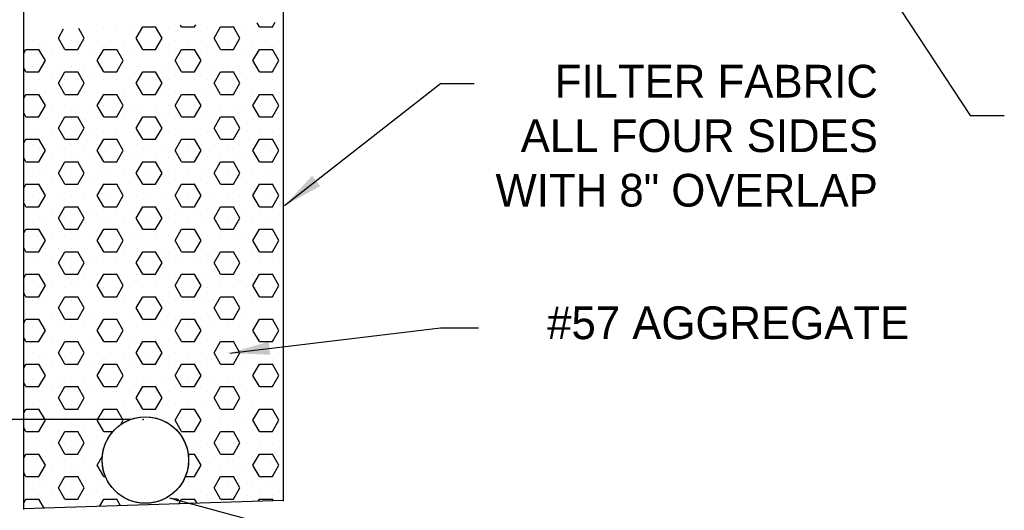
# Model space of a CAD drawing. Header units: feet. Extents: x 18870 to 19332, y 13872 to 14074.
# Tile 15 of 35: x 19232.73 to 19240.48, y 13962.45 to 13966.31. Entities that reach past the tile are written whole.
import ezdxf

# ---------------------------------------------------------------- set-up
doc = ezdxf.new("R2010")
doc.units = ezdxf.units.FT
doc.header["$MEASUREMENT"] = 0
for name, color, linetype in [('PV_P_Text', 10, 'Continuous'), ('SC_Shading1', 253, 'Continuous'), ('text', 9, 'Continuous')]:
    doc.layers.add(name, color=color, linetype=linetype)
doc.styles.get("Standard").update_dxf_attribs({"font": 'font31.shx'})
doc.dimstyles.get("Standard").update_dxf_attribs({"dimtxt": 0.18, "dimasz": 0.18, "dimexe": 0.18, "dimexo": 0.0625, "dimgap": 0.09, "dimtad": 0, "dimtih": 1, "dimtoh": 1, "dimdec": 4, "dimzin": 0, "dimdsep": 46, "dimtxsty": 'Standard', "dimcen": 0.09, "dimadec": 0, "dimazin": 0, "dimtfac": 1, "dimtdec": 4, "dimtofl": 0, "dimtmove": 0, "dimatfit": 3, "dimfxl": 1, "dimtolj": 1, "dimtzin": 0, "dimarcsym": 0})

# ---------------------------------------------------------------- blocks, each defined once
blk = doc.blocks.new('*X995')
at = {"color": 0}
for p, q in [((44.625, 32.25), (44.625, 32.25)), ((44.75, 32.25), (44.75, 32.25)), ((44.875, 32.25), (44.875, 32.25)), ((45, 32.25), (45, 32.25)), ((45.125, 32.25), (45.125, 32.25)), ((45.25, 32.25), (45.25, 32.25)), ((45.375, 32.25), (45.375, 32.25)), ((45.5, 32.25), (45.5, 32.25)), ((45.625, 32.25), (45.625, 32.25)), ((45.75, 32.25), (45.75, 32.25)), ((45.875, 32.25), (45.875, 32.25)), ((46, 32.25), (46, 32.25)), ((46.125, 32.25), (46.125, 32.25)), ((46.25, 32.25), (46.25, 32.25)), ((43.9375, 32.125), (43.9375, 32.125)), ((44.0625, 32.125), (44.0625, 32.125)), ((44.1875, 32.125), (44.1875, 32.125)), ((44.3125, 32.125), (44.3125, 32.125)), ((44.4375, 32.125), (44.4375, 32.125)), ((44.5625, 32.125), (44.5625, 32.125)), ((44.6875, 32.125), (44.6875, 32.125)), ((44.8125, 32.125), (44.8125, 32.125)), ((44.9375, 32.125), (44.9375, 32.125)), ((45.0625, 32.125), (45.0625, 32.125)), ((45.1875, 32.125), (45.1875, 32.125)), ((45.3125, 32.125), (45.3125, 32.125)), ((45.4375, 32.125), (45.4375, 32.125)), ((45.5625, 32.125), (45.5625, 32.125)), ((45.6875, 32.125), (45.6875, 32.125)), ((45.8125, 32.125), (45.8125, 32.125)), ((45.9375, 32.125), (45.9375, 32.125)), ((46.0625, 32.125), (46.0625, 32.125)), ((46.1875, 32.125), (46.1875, 32.125)), ((46.3125, 32.125), (46.3125, 32.125)), ((43.875, 32), (43.875, 32)), ((44, 32), (44, 32)), ((44.125, 32), (44.125, 32)), ((44.25, 32), (44.25, 32)), ((44.375, 32), (44.375, 32)), ((44.5, 32), (44.5, 32)), ((44.625, 32), (44.625, 32)), ((44.75, 32), (44.75, 32)), ((44.875, 32), (44.875, 32)), ((45, 32), (45, 32)), ((45.125, 32), (45.125, 32)), ((45.25, 32), (45.25, 32)), ((45.375, 32), (45.375, 32)), ((45.5, 32), (45.5, 32)), ((45.625, 32), (45.625, 32)), ((45.75, 32), (45.75, 32)), ((45.875, 32), (45.875, 32)), ((46, 32), (46, 32)), ((46.125, 32), (46.125, 32)), ((46.25, 32), (46.25, 32)), ((43.9375, 31.875), (43.9375, 31.875)), ((44.0625, 31.875), (44.0625, 31.875)), ((44.1875, 31.875), (44.1875, 31.875)), ((44.3125, 31.875), (44.3125, 31.875)), ((44.4375, 31.875), (44.4375, 31.875)), ((44.5625, 31.875), (44.5625, 31.875)), ((44.6875, 31.875), (44.6875, 31.875)), ((44.8125, 31.875), (44.8125, 31.875)), ((44.9375, 31.875), (44.9375, 31.875)), ((45.0625, 31.875), (45.0625, 31.875)), ((45.1875, 31.875), (45.1875, 31.875)), ((45.3125, 31.875), (45.3125, 31.875)), ((45.4375, 31.875), (45.4375, 31.875)), ((45.5625, 31.875), (45.5625, 31.875)), ((45.6875, 31.875), (45.6875, 31.875)), ((45.8125, 31.875), (45.8125, 31.875)), ((45.9375, 31.875), (45.9375, 31.875)), ((46.0625, 31.875), (46.0625, 31.875)), ((46.1875, 31.875), (46.1875, 31.875)), ((46.3125, 31.875), (46.3125, 31.875)), ((43.875, 31.75), (43.875, 31.75)), ((44, 31.75), (44, 31.75)), ((44.125, 31.75), (44.125, 31.75)), ((44.25, 31.75), (44.25, 31.75)), ((44.375, 31.75), (44.375, 31.75)), ((44.5, 31.75), (44.5, 31.75)), ((44.625, 31.75), (44.625, 31.75)), ((44.75, 31.75), (44.75, 31.75)), ((44.875, 31.75), (44.875, 31.75)), ((45, 31.75), (45, 31.75)), ((45.125, 31.75), (45.125, 31.75)), ((45.25, 31.75), (45.25, 31.75)), ((45.375, 31.75), (45.375, 31.75)), ((45.5, 31.75), (45.5, 31.75)), ((45.625, 31.75), (45.625, 31.75)), ((45.75, 31.75), (45.75, 31.75)), ((45.875, 31.75), (45.875, 31.75)), ((46, 31.75), (46, 31.75)), ((46.125, 31.75), (46.125, 31.75)), ((46.25, 31.75), (46.25, 31.75)), ((43.9375, 31.625), (43.9375, 31.625)), ((44.0625, 31.625), (44.0625, 31.625)), ((44.1875, 31.625), (44.1875, 31.625)), ((44.3125, 31.625), (44.3125, 31.625)), ((44.4375, 31.625), (44.4375, 31.625)), ((44.5625, 31.625), (44.5625, 31.625)), ((44.6875, 31.625), (44.6875, 31.625)), ((44.8125, 31.625), (44.8125, 31.625)), ((44.9375, 31.625), (44.9375, 31.625)), ((45.0625, 31.625), (45.0625, 31.625)), ((45.1875, 31.625), (45.1875, 31.625)), ((45.3125, 31.625), (45.3125, 31.625)), ((45.4375, 31.625), (45.4375, 31.625)), ((45.5625, 31.625), (45.5625, 31.625)), ((45.6875, 31.625), (45.6875, 31.625)), ((45.8125, 31.625), (45.8125, 31.625)), ((45.9375, 31.625), (45.9375, 31.625)), ((46.0625, 31.625), (46.0625, 31.625)), ((46.1875, 31.625), (46.1875, 31.625)), ((46.3125, 31.625), (46.3125, 31.625)), ((43.875, 31.5), (43.875, 31.5)), ((44, 31.5), (44, 31.5)), ((44.125, 31.5), (44.125, 31.5)), ((44.25, 31.5), (44.25, 31.5)), ((44.375, 31.5), (44.375, 31.5)), ((44.5, 31.5), (44.5, 31.5)), ((44.625, 31.5), (44.625, 31.5)), ((44.75, 31.5), (44.75, 31.5)), ((44.875, 31.5), (44.875, 31.5)), ((45, 31.5), (45, 31.5)), ((45.125, 31.5), (45.125, 31.5)), ((45.25, 31.5), (45.25, 31.5)), ((45.375, 31.5), (45.375, 31.5)), ((45.5, 31.5), (45.5, 31.5)), ((45.625, 31.5), (45.625, 31.5)), ((45.75, 31.5), (45.75, 31.5)), ((45.875, 31.5), (45.875, 31.5)), ((46, 31.5), (46, 31.5)), ((46.125, 31.5), (46.125, 31.5)), ((46.25, 31.5), (46.25, 31.5)), ((43.9375, 31.375), (43.9375, 31.375)), ((44.0625, 31.375), (44.0625, 31.375)), ((44.1875, 31.375), (44.1875, 31.375)), ((44.3125, 31.375), (44.3125, 31.375)), ((44.4375, 31.375), (44.4375, 31.375)), ((44.5625, 31.375), (44.5625, 31.375)), ((44.6875, 31.375), (44.6875, 31.375)), ((44.8125, 31.375), (44.8125, 31.375)), ((44.9375, 31.375), (44.9375, 31.375)), ((45.0625, 31.375), (45.0625, 31.375)), ((45.1875, 31.375), (45.1875, 31.375)), ((45.3125, 31.375), (45.3125, 31.375)), ((45.4375, 31.375), (45.4375, 31.375)), ((45.5625, 31.375), (45.5625, 31.375)), ((45.6875, 31.375), (45.6875, 31.375)), ((45.8125, 31.375), (45.8125, 31.375)), ((45.9375, 31.375), (45.9375, 31.375)), ((46.0625, 31.375), (46.0625, 31.375)), ((46.1875, 31.375), (46.1875, 31.375)), ((46.3125, 31.375), (46.3125, 31.375)), ((43.875, 31.25), (43.875, 31.25)), ((44, 31.25), (44, 31.25)), ((44.125, 31.25), (44.125, 31.25)), ((44.25, 31.25), (44.25, 31.25)), ((44.375, 31.25), (44.375, 31.25)), ((44.5, 31.25), (44.5, 31.25)), ((44.625, 31.25), (44.625, 31.25)), ((44.75, 31.25), (44.75, 31.25)), ((44.875, 31.25), (44.875, 31.25)), ((45, 31.25), (45, 31.25)), ((45.125, 31.25), (45.125, 31.25)), ((45.25, 31.25), (45.25, 31.25)), ((45.375, 31.25), (45.375, 31.25)), ((45.5, 31.25), (45.5, 31.25)), ((45.625, 31.25), (45.625, 31.25)), ((45.75, 31.25), (45.75, 31.25)), ((45.875, 31.25), (45.875, 31.25)), ((46, 31.25), (46, 31.25)), ((46.125, 31.25), (46.125, 31.25)), ((46.25, 31.25), (46.25, 31.25)), ((43.9375, 31.125), (43.9375, 31.125)), ((44.0625, 31.125), (44.0625, 31.125)), ((44.1875, 31.125), (44.1875, 31.125)), ((44.3125, 31.125), (44.3125, 31.125)), ((44.4375, 31.125), (44.4375, 31.125)), ((44.5625, 31.125), (44.5625, 31.125)), ((44.6875, 31.125), (44.6875, 31.125)), ((44.8125, 31.125), (44.8125, 31.125)), ((44.9375, 31.125), (44.9375, 31.125)), ((45.0625, 31.125), (45.0625, 31.125)), ((45.1875, 31.125), (45.1875, 31.125)), ((45.3125, 31.125), (45.3125, 31.125)), ((45.4375, 31.125), (45.4375, 31.125)), ((45.5625, 31.125), (45.5625, 31.125)), ((45.6875, 31.125), (45.6875, 31.125)), ((45.8125, 31.125), (45.8125, 31.125)), ((45.9375, 31.125), (45.9375, 31.125)), ((46.0625, 31.125), (46.0625, 31.125)), ((46.1875, 31.125), (46.1875, 31.125)), ((46.3125, 31.125), (46.3125, 31.125)), ((43.875, 31), (43.875, 31)), ((44, 31), (44, 31)), ((44.125, 31), (44.125, 31)), ((44.25, 31), (44.25, 31)), ((44.375, 31), (44.375, 31)), ((44.5, 31), (44.5, 31)), ((44.625, 31), (44.625, 31)), ((44.75, 31), (44.75, 31)), ((44.875, 31), (44.875, 31)), ((45, 31), (45, 31)), ((45.125, 31), (45.125, 31)), ((45.25, 31), (45.25, 31)), ((45.375, 31), (45.375, 31)), ((45.5, 31), (45.5, 31)), ((45.625, 31), (45.625, 31)), ((45.75, 31), (45.75, 31)), ((45.875, 31), (45.875, 31)), ((46, 31), (46, 31)), ((46.125, 31), (46.125, 31)), ((46.25, 31), (46.25, 31)), ((43.9375, 30.875), (43.9375, 30.875)), ((44.0625, 30.875), (44.0625, 30.875)), ((44.1875, 30.875), (44.1875, 30.875)), ((44.3125, 30.875), (44.3125, 30.875)), ((44.4375, 30.875), (44.4375, 30.875)), ((44.5625, 30.875), (44.5625, 30.875)), ((44.6875, 30.875), (44.6875, 30.875)), ((44.8125, 30.875), (44.8125, 30.875)), ((44.9375, 30.875), (44.9375, 30.875)), ((45.0625, 30.875), (45.0625, 30.875)), ((45.1875, 30.875), (45.1875, 30.875)), ((45.3125, 30.875), (45.3125, 30.875)), ((45.4375, 30.875), (45.4375, 30.875)), ((45.5625, 30.875), (45.5625, 30.875)), ((45.6875, 30.875), (45.6875, 30.875)), ((45.8125, 30.875), (45.8125, 30.875)), ((45.9375, 30.875), (45.9375, 30.875)), ((46.0625, 30.875), (46.0625, 30.875)), ((46.1875, 30.875), (46.1875, 30.875)), ((46.3125, 30.875), (46.3125, 30.875)), ((43.875, 30.75), (43.875, 30.75)), ((44, 30.75), (44, 30.75)), ((44.125, 30.75), (44.125, 30.75)), ((44.25, 30.75), (44.25, 30.75)), ((44.375, 30.75), (44.375, 30.75)), ((44.5, 30.75), (44.5, 30.75)), ((44.625, 30.75), (44.625, 30.75)), ((44.75, 30.75), (44.75, 30.75)), ((44.875, 30.75), (44.875, 30.75)), ((45, 30.75), (45, 30.75)), ((45.125, 30.75), (45.125, 30.75)), ((45.25, 30.75), (45.25, 30.75)), ((45.375, 30.75), (45.375, 30.75)), ((45.5, 30.75), (45.5, 30.75)), ((45.625, 30.75), (45.625, 30.75)), ((45.75, 30.75), (45.75, 30.75)), ((45.875, 30.75), (45.875, 30.75)), ((46, 30.75), (46, 30.75)), ((46.125, 30.75), (46.125, 30.75)), ((46.25, 30.75), (46.25, 30.75)), ((43.9375, 30.625), (43.9375, 30.625)), ((44.0625, 30.625), (44.0625, 30.625)), ((44.1875, 30.625), (44.1875, 30.625)), ((44.3125, 30.625), (44.3125, 30.625)), ((44.4375, 30.625), (44.4375, 30.625)), ((44.5625, 30.625), (44.5625, 30.625)), ((44.6875, 30.625), (44.6875, 30.625)), ((44.8125, 30.625), (44.8125, 30.625)), ((44.9375, 30.625), (44.9375, 30.625)), ((45.0625, 30.625), (45.0625, 30.625)), ((45.1875, 30.625), (45.1875, 30.625)), ((45.3125, 30.625), (45.3125, 30.625)), ((45.4375, 30.625), (45.4375, 30.625)), ((45.5625, 30.625), (45.5625, 30.625)), ((45.6875, 30.625), (45.6875, 30.625)), ((45.8125, 30.625), (45.8125, 30.625)), ((45.9375, 30.625), (45.9375, 30.625)), ((46.0625, 30.625), (46.0625, 30.625)), ((46.1875, 30.625), (46.1875, 30.625)), ((46.3125, 30.625), (46.3125, 30.625)), ((43.875, 30.5), (43.875, 30.5)), ((44, 30.5), (44, 30.5)), ((44.125, 30.5), (44.125, 30.5)), ((44.25, 30.5), (44.25, 30.5)), ((44.375, 30.5), (44.375, 30.5)), ((44.5, 30.5), (44.5, 30.5)), ((44.625, 30.5), (44.625, 30.5)), ((44.75, 30.5), (44.75, 30.5)), ((44.875, 30.5), (44.875, 30.5)), ((45, 30.5), (45, 30.5)), ((45.125, 30.5), (45.125, 30.5)), ((45.25, 30.5), (45.25, 30.5)), ((45.375, 30.5), (45.375, 30.5)), ((45.5, 30.5), (45.5, 30.5)), ((45.625, 30.5), (45.625, 30.5)), ((45.75, 30.5), (45.75, 30.5)), ((45.875, 30.5), (45.875, 30.5)), ((46, 30.5), (46, 30.5)), ((46.125, 30.5), (46.125, 30.5)), ((46.25, 30.5), (46.25, 30.5)), ((43.9375, 30.375), (43.9375, 30.375)), ((44.0625, 30.375), (44.0625, 30.375)), ((44.1875, 30.375), (44.1875, 30.375)), ((44.3125, 30.375), (44.3125, 30.375)), ((44.4375, 30.375), (44.4375, 30.375)), ((44.5625, 30.375), (44.5625, 30.375)), ((44.6875, 30.375), (44.6875, 30.375)), ((44.8125, 30.375), (44.8125, 30.375)), ((44.9375, 30.375), (44.9375, 30.375)), ((45.0625, 30.375), (45.0625, 30.375)), ((45.1875, 30.375), (45.1875, 30.375)), ((45.3125, 30.375), (45.3125, 30.375)), ((45.4375, 30.375), (45.4375, 30.375)), ((45.5625, 30.375), (45.5625, 30.375)), ((45.6875, 30.375), (45.6875, 30.375)), ((45.8125, 30.375), (45.8125, 30.375)), ((45.9375, 30.375), (45.9375, 30.375)), ((46.0625, 30.375), (46.0625, 30.375)), ((46.1875, 30.375), (46.1875, 30.375)), ((46.3125, 30.375), (46.3125, 30.375)), ((43.875, 30.25), (43.875, 30.25)), ((44, 30.25), (44, 30.25)), ((44.125, 30.25), (44.125, 30.25)), ((44.25, 30.25), (44.25, 30.25)), ((44.375, 30.25), (44.375, 30.25)), ((44.5, 30.25), (44.5, 30.25)), ((44.625, 30.25), (44.625, 30.25)), ((44.75, 30.25), (44.75, 30.25)), ((44.875, 30.25), (44.875, 30.25)), ((45, 30.25), (45, 30.25)), ((45.125, 30.25), (45.125, 30.25)), ((45.25, 30.25), (45.25, 30.25)), ((45.375, 30.25), (45.375, 30.25)), ((45.5, 30.25), (45.5, 30.25)), ((45.625, 30.25), (45.625, 30.25)), ((45.75, 30.25), (45.75, 30.25)), ((45.875, 30.25), (45.875, 30.25)), ((46, 30.25), (46, 30.25)), ((46.125, 30.25), (46.125, 30.25)), ((46.25, 30.25), (46.25, 30.25)), ((43.9375, 30.125), (43.9375, 30.125)), ((44.0625, 30.125), (44.0625, 30.125)), ((44.1875, 30.125), (44.1875, 30.125)), ((44.3125, 30.125), (44.3125, 30.125)), ((44.4375, 30.125), (44.4375, 30.125)), ((44.5625, 30.125), (44.5625, 30.125)), ((44.6875, 30.125), (44.6875, 30.125)), ((44.8125, 30.125), (44.8125, 30.125)), ((44.9375, 30.125), (44.9375, 30.125)), ((45.0625, 30.125), (45.0625, 30.125)), ((45.1875, 30.125), (45.1875, 30.125)), ((45.3125, 30.125), (45.3125, 30.125)), ((45.4375, 30.125), (45.4375, 30.125)), ((45.5625, 30.125), (45.5625, 30.125)), ((45.6875, 30.125), (45.6875, 30.125)), ((45.8125, 30.125), (45.8125, 30.125)), ((45.9375, 30.125), (45.9375, 30.125)), ((46.0625, 30.125), (46.0625, 30.125)), ((46.1875, 30.125), (46.1875, 30.125)), ((46.3125, 30.125), (46.3125, 30.125)), ((43.875, 30), (43.875, 30)), ((44, 30), (44, 30)), ((44.125, 30), (44.125, 30)), ((44.25, 30), (44.25, 30)), ((44.375, 30), (44.375, 30)), ((44.5, 30), (44.5, 30)), ((44.625, 30), (44.625, 30)), ((44.75, 30), (44.75, 30)), ((44.875, 30), (44.875, 30)), ((45, 30), (45, 30)), ((45.125, 30), (45.125, 30)), ((45.25, 30), (45.25, 30)), ((45.375, 30), (45.375, 30)), ((45.5, 30), (45.5, 30)), ((45.625, 30), (45.625, 30)), ((45.75, 30), (45.75, 30)), ((45.875, 30), (45.875, 30)), ((46, 30), (46, 30)), ((46.125, 30), (46.125, 30)), ((46.25, 30), (46.25, 30)), ((43.9375, 29.875), (43.9375, 29.875)), ((44.0625, 29.875), (44.0625, 29.875)), ((44.1875, 29.875), (44.1875, 29.875)), ((44.3125, 29.875), (44.3125, 29.875)), ((44.4375, 29.875), (44.4375, 29.875)), ((44.5625, 29.875), (44.5625, 29.875)), ((44.6875, 29.875), (44.6875, 29.875)), ((44.8125, 29.875), (44.8125, 29.875)), ((44.9375, 29.875), (44.9375, 29.875)), ((45.0625, 29.875), (45.0625, 29.875)), ((45.1875, 29.875), (45.1875, 29.875)), ((45.3125, 29.875), (45.3125, 29.875)), ((45.4375, 29.875), (45.4375, 29.875)), ((45.5625, 29.875), (45.5625, 29.875)), ((45.6875, 29.875), (45.6875, 29.875)), ((45.8125, 29.875), (45.8125, 29.875)), ((45.9375, 29.875), (45.9375, 29.875)), ((46.0625, 29.875), (46.0625, 29.875)), ((46.1875, 29.875), (46.1875, 29.875)), ((46.3125, 29.875), (46.3125, 29.875)), ((43.875, 29.75), (43.875, 29.75)), ((44, 29.75), (44, 29.75)), ((44.125, 29.75), (44.125, 29.75)), ((44.25, 29.75), (44.25, 29.75)), ((44.375, 29.75), (44.375, 29.75)), ((44.5, 29.75), (44.5, 29.75)), ((44.625, 29.75), (44.625, 29.75)), ((44.75, 29.75), (44.75, 29.75)), ((44.875, 29.75), (44.875, 29.75)), ((45, 29.75), (45, 29.75)), ((45.125, 29.75), (45.125, 29.75)), ((45.25, 29.75), (45.25, 29.75)), ((45.375, 29.75), (45.375, 29.75)), ((45.5, 29.75), (45.5, 29.75)), ((45.625, 29.75), (45.625, 29.75)), ((45.75, 29.75), (45.75, 29.75)), ((45.875, 29.75), (45.875, 29.75)), ((46, 29.75), (46, 29.75)), ((46.125, 29.75), (46.125, 29.75)), ((46.25, 29.75), (46.25, 29.75)), ((43.9375, 29.625), (43.9375, 29.625)), ((44.0625, 29.625), (44.0625, 29.625)), ((44.1875, 29.625), (44.1875, 29.625)), ((44.3125, 29.625), (44.3125, 29.625)), ((44.4375, 29.625), (44.4375, 29.625)), ((44.5625, 29.625), (44.5625, 29.625)), ((44.6875, 29.625), (44.6875, 29.625)), ((44.8125, 29.625), (44.8125, 29.625)), ((44.9375, 29.625), (44.9375, 29.625)), ((45.0625, 29.625), (45.0625, 29.625)), ((45.1875, 29.625), (45.1875, 29.625)), ((45.3125, 29.625), (45.3125, 29.625)), ((45.4375, 29.625), (45.4375, 29.625)), ((45.5625, 29.625), (45.5625, 29.625)), ((45.6875, 29.625), (45.6875, 29.625)), ((45.8125, 29.625), (45.8125, 29.625)), ((45.9375, 29.625), (45.9375, 29.625)), ((46.0625, 29.625), (46.0625, 29.625)), ((46.1875, 29.625), (46.1875, 29.625)), ((46.3125, 29.625), (46.3125, 29.625)), ((43.875, 29.5), (43.875, 29.5)), ((44, 29.5), (44, 29.5)), ((44.125, 29.5), (44.125, 29.5)), ((44.25, 29.5), (44.25, 29.5)), ((44.375, 29.5), (44.375, 29.5)), ((44.5, 29.5), (44.5, 29.5)), ((44.625, 29.5), (44.625, 29.5)), ((44.75, 29.5), (44.75, 29.5)), ((44.875, 29.5), (44.875, 29.5)), ((45, 29.5), (45, 29.5)), ((45.125, 29.5), (45.125, 29.5)), ((45.25, 29.5), (45.25, 29.5)), ((45.375, 29.5), (45.375, 29.5)), ((45.5, 29.5), (45.5, 29.5)), ((45.625, 29.5), (45.625, 29.5)), ((45.75, 29.5), (45.75, 29.5)), ((45.875, 29.5), (45.875, 29.5)), ((46, 29.5), (46, 29.5)), ((46.125, 29.5), (46.125, 29.5)), ((46.25, 29.5), (46.25, 29.5)), ((43.9375, 29.375), (43.9375, 29.375)), ((44.0625, 29.375), (44.0625, 29.375)), ((44.1875, 29.375), (44.1875, 29.375)), ((44.3125, 29.375), (44.3125, 29.375)), ((44.4375, 29.375), (44.4375, 29.375)), ((44.5625, 29.375), (44.5625, 29.375)), ((44.6875, 29.375), (44.6875, 29.375)), ((44.8125, 29.375), (44.8125, 29.375)), ((44.9375, 29.375), (44.9375, 29.375)), ((45.0625, 29.375), (45.0625, 29.375)), ((45.1875, 29.375), (45.1875, 29.375)), ((45.3125, 29.375), (45.3125, 29.375)), ((45.4375, 29.375), (45.4375, 29.375)), ((45.5625, 29.375), (45.5625, 29.375)), ((45.6875, 29.375), (45.6875, 29.375)), ((45.8125, 29.375), (45.8125, 29.375)), ((45.9375, 29.375), (45.9375, 29.375)), ((46.0625, 29.375), (46.0625, 29.375)), ((46.1875, 29.375), (46.1875, 29.375)), ((46.3125, 29.375), (46.3125, 29.375)), ((43.875, 29.25), (43.875, 29.25)), ((44, 29.25), (44, 29.25)), ((44.125, 29.25), (44.125, 29.25)), ((44.25, 29.25), (44.25, 29.25)), ((44.375, 29.25), (44.375, 29.25)), ((44.5, 29.25), (44.5, 29.25)), ((44.625, 29.25), (44.625, 29.25)), ((44.75, 29.25), (44.75, 29.25)), ((44.875, 29.25), (44.875, 29.25)), ((45, 29.25), (45, 29.25)), ((45.125, 29.25), (45.125, 29.25)), ((45.25, 29.25), (45.25, 29.25)), ((45.375, 29.25), (45.375, 29.25)), ((45.5, 29.25), (45.5, 29.25)), ((45.625, 29.25), (45.625, 29.25)), ((45.75, 29.25), (45.75, 29.25)), ((45.875, 29.25), (45.875, 29.25)), ((46, 29.25), (46, 29.25)), ((46.125, 29.25), (46.125, 29.25)), ((46.25, 29.25), (46.25, 29.25)), ((43.9375, 29.125), (43.9375, 29.125)), ((44.0625, 29.125), (44.0625, 29.125)), ((44.1875, 29.125), (44.1875, 29.125)), ((44.3125, 29.125), (44.3125, 29.125)), ((44.4375, 29.125), (44.4375, 29.125)), ((44.5625, 29.125), (44.5625, 29.125)), ((44.6875, 29.125), (44.6875, 29.125)), ((44.8125, 29.125), (44.8125, 29.125)), ((44.9375, 29.125), (44.9375, 29.125)), ((45.0625, 29.125), (45.0625, 29.125)), ((45.1875, 29.125), (45.1875, 29.125)), ((45.3125, 29.125), (45.3125, 29.125)), ((45.4375, 29.125), (45.4375, 29.125)), ((45.5625, 29.125), (45.5625, 29.125)), ((45.6875, 29.125), (45.6875, 29.125)), ((45.8125, 29.125), (45.8125, 29.125)), ((45.9375, 29.125), (45.9375, 29.125)), ((46.0625, 29.125), (46.0625, 29.125)), ((46.1875, 29.125), (46.1875, 29.125)), ((46.3125, 29.125), (46.3125, 29.125)), ((43.875, 29), (43.875, 29)), ((44, 29), (44, 29)), ((44.125, 29), (44.125, 29)), ((44.25, 29), (44.25, 29)), ((44.375, 29), (44.375, 29)), ((44.5, 29), (44.5, 29)), ((44.625, 29), (44.625, 29)), ((44.75, 29), (44.75, 29)), ((44.875, 29), (44.875, 29)), ((45, 29), (45, 29)), ((45.125, 29), (45.125, 29)), ((45.25, 29), (45.25, 29)), ((45.375, 29), (45.375, 29)), ((45.5, 29), (45.5, 29)), ((45.625, 29), (45.625, 29)), ((45.75, 29), (45.75, 29)), ((45.875, 29), (45.875, 29)), ((46, 29), (46, 29)), ((46.125, 29), (46.125, 29)), ((46.25, 29), (46.25, 29)), ((43.9375, 28.875), (43.9375, 28.875)), ((44.0625, 28.875), (44.0625, 28.875)), ((44.1875, 28.875), (44.1875, 28.875)), ((44.3125, 28.875), (44.3125, 28.875)), ((44.4375, 28.875), (44.4375, 28.875)), ((44.5625, 28.875), (44.5625, 28.875)), ((44.6875, 28.875), (44.6875, 28.875)), ((44.8125, 28.875), (44.8125, 28.875)), ((44.9375, 28.875), (44.9375, 28.875)), ((45.0625, 28.875), (45.0625, 28.875)), ((45.1875, 28.875), (45.1875, 28.875)), ((45.3125, 28.875), (45.3125, 28.875)), ((45.4375, 28.875), (45.4375, 28.875)), ((45.5625, 28.875), (45.5625, 28.875)), ((45.6875, 28.875), (45.6875, 28.875)), ((45.8125, 28.875), (45.8125, 28.875)), ((45.9375, 28.875), (45.9375, 28.875)), ((46.0625, 28.875), (46.0625, 28.875)), ((46.1875, 28.875), (46.1875, 28.875)), ((46.3125, 28.875), (46.3125, 28.875)), ((43.875, 28.75), (43.875, 28.75)), ((44, 28.75), (44, 28.75)), ((44.125, 28.75), (44.125, 28.75)), ((44.25, 28.75), (44.25, 28.75)), ((44.375, 28.75), (44.375, 28.75)), ((44.5, 28.75), (44.5, 28.75)), ((44.625, 28.75), (44.625, 28.75)), ((44.75, 28.75), (44.75, 28.75)), ((44.875, 28.75), (44.875, 28.75)), ((45, 28.75), (45, 28.75)), ((45.125, 28.75), (45.125, 28.75)), ((45.25, 28.75), (45.25, 28.75)), ((45.375, 28.75), (45.375, 28.75)), ((45.5, 28.75), (45.5, 28.75)), ((45.625, 28.75), (45.625, 28.75)), ((45.75, 28.75), (45.75, 28.75)), ((45.875, 28.75), (45.875, 28.75)), ((46, 28.75), (46, 28.75)), ((46.125, 28.75), (46.125, 28.75)), ((46.25, 28.75), (46.25, 28.75)), ((43.9375, 28.625), (43.9375, 28.625)), ((44.0625, 28.625), (44.0625, 28.625)), ((44.1875, 28.625), (44.1875, 28.625)), ((44.3125, 28.625), (44.3125, 28.625)), ((44.4375, 28.625), (44.4375, 28.625)), ((44.5625, 28.625), (44.5625, 28.625)), ((44.6875, 28.625), (44.6875, 28.625)), ((44.8125, 28.625), (44.8125, 28.625)), ((44.9375, 28.625), (44.9375, 28.625)), ((45.0625, 28.625), (45.0625, 28.625)), ((45.1875, 28.625), (45.1875, 28.625)), ((45.3125, 28.625), (45.3125, 28.625)), ((45.4375, 28.625), (45.4375, 28.625)), ((45.5625, 28.625), (45.5625, 28.625)), ((45.6875, 28.625), (45.6875, 28.625)), ((45.8125, 28.625), (45.8125, 28.625)), ((45.9375, 28.625), (45.9375, 28.625)), ((46.0625, 28.625), (46.0625, 28.625)), ((46.1875, 28.625), (46.1875, 28.625)), ((46.3125, 28.625), (46.3125, 28.625)), ((43.875, 28.5), (43.875, 28.5)), ((44, 28.5), (44, 28.5)), ((44.125, 28.5), (44.125, 28.5)), ((44.25, 28.5), (44.25, 28.5)), ((44.375, 28.5), (44.375, 28.5)), ((44.5, 28.5), (44.5, 28.5)), ((44.625, 28.5), (44.625, 28.5)), ((44.75, 28.5), (44.75, 28.5)), ((44.875, 28.5), (44.875, 28.5)), ((45.125, 28.5), (45.125, 28.5)), ((45.25, 28.5), (45.25, 28.5)), ((45.375, 28.5), (45.375, 28.5)), ((45.5, 28.5), (45.5, 28.5)), ((45.625, 28.5), (45.625, 28.5)), ((45.75, 28.5), (45.75, 28.5)), ((45.875, 28.5), (45.875, 28.5)), ((46, 28.5), (46, 28.5)), ((46.125, 28.5), (46.125, 28.5)), ((46.25, 28.5), (46.25, 28.5)), ((43.9375, 28.375), (43.9375, 28.375)), ((44.0625, 28.375), (44.0625, 28.375)), ((44.1875, 28.375), (44.1875, 28.375)), ((44.3125, 28.375), (44.3125, 28.375)), ((44.4375, 28.375), (44.4375, 28.375)), ((44.5625, 28.375), (44.5625, 28.375)), ((44.6875, 28.375), (44.6875, 28.375)), ((45.4375, 28.375), (45.4375, 28.375)), ((45.5625, 28.375), (45.5625, 28.375)), ((45.6875, 28.375), (45.6875, 28.375)), ((45.8125, 28.375), (45.8125, 28.375)), ((45.9375, 28.375), (45.9375, 28.375)), ((46.0625, 28.375), (46.0625, 28.375)), ((46.1875, 28.375), (46.1875, 28.375)), ((46.3125, 28.375), (46.3125, 28.375)), ((43.875, 28.25), (43.875, 28.25)), ((44, 28.25), (44, 28.25)), ((44.125, 28.25), (44.125, 28.25)), ((44.25, 28.25), (44.25, 28.25)), ((44.375, 28.25), (44.375, 28.25)), ((44.5, 28.25), (44.5, 28.25)), ((44.625, 28.25), (44.625, 28.25)), ((45.5, 28.25), (45.5, 28.25)), ((45.625, 28.25), (45.625, 28.25)), ((45.75, 28.25), (45.75, 28.25)), ((45.875, 28.25), (45.875, 28.25)), ((46, 28.25), (46, 28.25)), ((46.125, 28.25), (46.125, 28.25)), ((46.25, 28.25), (46.25, 28.25)), ((43.9375, 28.125), (43.9375, 28.125)), ((44.0625, 28.125), (44.0625, 28.125)), ((44.1875, 28.125), (44.1875, 28.125)), ((44.3125, 28.125), (44.3125, 28.125)), ((44.4375, 28.125), (44.4375, 28.125)), ((44.5625, 28.125), (44.5625, 28.125)), ((45.5625, 28.125), (45.5625, 28.125)), ((45.6875, 28.125), (45.6875, 28.125)), ((45.8125, 28.125), (45.8125, 28.125)), ((45.9375, 28.125), (45.9375, 28.125)), ((46.0625, 28.125), (46.0625, 28.125)), ((46.1875, 28.125), (46.1875, 28.125)), ((46.3125, 28.125), (46.3125, 28.125)), ((43.875, 28), (43.875, 28)), ((44, 28), (44, 28)), ((44.125, 28), (44.125, 28)), ((44.25, 28), (44.25, 28)), ((44.375, 28), (44.375, 28)), ((44.5, 28), (44.5, 28)), ((45.5, 28), (45.5, 28)), ((45.625, 28), (45.625, 28)), ((45.75, 28), (45.75, 28)), ((45.875, 28), (45.875, 28)), ((46, 28), (46, 28)), ((46.125, 28), (46.125, 28)), ((46.25, 28), (46.25, 28)), ((43.9375, 27.875), (43.9375, 27.875)), ((44.0625, 27.875), (44.0625, 27.875)), ((44.1875, 27.875), (44.1875, 27.875)), ((44.3125, 27.875), (44.3125, 27.875)), ((44.4375, 27.875), (44.4375, 27.875)), ((44.5625, 27.875), (44.5625, 27.875)), ((45.4375, 27.875), (45.4375, 27.875)), ((45.5625, 27.875), (45.5625, 27.875)), ((45.6875, 27.875), (45.6875, 27.875)), ((45.8125, 27.875), (45.8125, 27.875)), ((45.9375, 27.875), (45.9375, 27.875)), ((46.0625, 27.875), (46.0625, 27.875)), ((46.1875, 27.875), (46.1875, 27.875)), ((46.3125, 27.875), (46.3125, 27.875)), ((43.875, 27.75), (43.875, 27.75)), ((44, 27.75), (44, 27.75)), ((44.125, 27.75), (44.125, 27.75)), ((44.25, 27.75), (44.25, 27.75)), ((44.375, 27.75), (44.375, 27.75)), ((44.5, 27.75), (44.5, 27.75)), ((44.625, 27.75), (44.625, 27.75)), ((44.75, 27.75), (44.75, 27.75)), ((45.375, 27.75), (45.375, 27.75)), ((45.5, 27.75), (45.5, 27.75)), ((45.625, 27.75), (45.625, 27.75)), ((45.75, 27.75), (45.75, 27.75)), ((45.875, 27.75), (45.875, 27.75)), ((46, 27.75), (46, 27.75)), ((46.125, 27.75), (46.125, 27.75)), ((46.25, 27.75), (46.25, 27.75)), ((43.9375, 27.625), (43.9375, 27.625))]:
    blk.add_line(p, q, dxfattribs=at)
blk = doc.blocks.new('*X994')
at = {"color": 0}
for p, q in [((44.9375, 32.1512), (45, 32.2594)), ((45, 32.2594), (45.125, 32.2594)), ((45.1875, 32.1512), (45.125, 32.2594)), ((45.375, 32.2594), (45.3657, 32.2755)), ((45.375, 32.2594), (45.5, 32.2594)), ((45.5, 32.2594), (45.512, 32.2801)), ((45.6875, 32.1512), (45.75, 32.2594)), ((45.75, 32.2594), (45.875, 32.2594)), ((45.9375, 32.1512), (45.875, 32.2594)), ((46.125, 32.2594), (46.1021, 32.299)), ((46.125, 32.2594), (46.25, 32.2594)), ((46.25, 32.2594), (46.2761, 32.3046)), ((44.1875, 32.1512), (44.2384, 32.2394)), ((44.4375, 32.1512), (44.3839, 32.244)), ((44.25, 32.0429), (44.1875, 32.1512)), ((44.375, 32.0429), (44.4375, 32.1512)), ((45, 32.0429), (44.9375, 32.1512)), ((45.125, 32.0429), (45.1875, 32.1512)), ((45.75, 32.0429), (45.6875, 32.1512)), ((45.875, 32.0429), (45.9375, 32.1512)), ((43.8536, 32.0059), (43.875, 32.0429)), ((43.875, 32.0429), (44, 32.0429)), ((44.0625, 31.9347), (44, 32.0429)), ((44.25, 32.0429), (44.375, 32.0429)), ((44.5625, 31.9347), (44.625, 32.0429)), ((44.625, 32.0429), (44.75, 32.0429)), ((44.8125, 31.9347), (44.75, 32.0429)), ((45, 32.0429), (45.125, 32.0429)), ((45.3125, 31.9347), (45.375, 32.0429)), ((45.375, 32.0429), (45.5, 32.0429)), ((45.5625, 31.9347), (45.5, 32.0429)), ((45.75, 32.0429), (45.875, 32.0429)), ((46.0625, 31.9347), (46.125, 32.0429)), ((46.125, 32.0429), (46.25, 32.0429)), ((46.3125, 31.9347), (46.25, 32.0429)), ((44, 31.8264), (44.0625, 31.9347)), ((44.625, 31.8264), (44.5625, 31.9347)), ((44.75, 31.8264), (44.8125, 31.9347)), ((45.375, 31.8264), (45.3125, 31.9347)), ((45.5, 31.8264), (45.5625, 31.9347)), ((46.125, 31.8264), (46.0625, 31.9347)), ((46.25, 31.8264), (46.3125, 31.9347)), ((43.875, 31.8264), (43.8536, 31.8635)), ((43.875, 31.8264), (44, 31.8264)), ((44.1875, 31.7182), (44.25, 31.8264)), ((44.25, 31.8264), (44.375, 31.8264)), ((44.4375, 31.7182), (44.375, 31.8264)), ((44.625, 31.8264), (44.75, 31.8264)), ((44.9375, 31.7182), (45, 31.8264)), ((45, 31.8264), (45.125, 31.8264)), ((45.1875, 31.7182), (45.125, 31.8264)), ((45.375, 31.8264), (45.5, 31.8264)), ((45.6875, 31.7182), (45.75, 31.8264)), ((45.75, 31.8264), (45.875, 31.8264)), ((45.9375, 31.7182), (45.875, 31.8264)), ((46.125, 31.8264), (46.25, 31.8264)), ((44.25, 31.6099), (44.1875, 31.7182)), ((44.375, 31.6099), (44.4375, 31.7182)), ((45, 31.6099), (44.9375, 31.7182)), ((45.125, 31.6099), (45.1875, 31.7182)), ((45.75, 31.6099), (45.6875, 31.7182)), ((45.875, 31.6099), (45.9375, 31.7182)), ((43.8536, 31.5729), (43.875, 31.6099)), ((43.875, 31.6099), (44, 31.6099)), ((44.0625, 31.5017), (44, 31.6099)), ((44.25, 31.6099), (44.375, 31.6099)), ((44.5625, 31.5017), (44.625, 31.6099)), ((44.625, 31.6099), (44.75, 31.6099)), ((44.8125, 31.5017), (44.75, 31.6099)), ((45, 31.6099), (45.125, 31.6099)), ((45.3125, 31.5017), (45.375, 31.6099)), ((45.375, 31.6099), (45.5, 31.6099)), ((45.5625, 31.5017), (45.5, 31.6099)), ((45.75, 31.6099), (45.875, 31.6099)), ((46.0625, 31.5017), (46.125, 31.6099)), ((46.125, 31.6099), (46.25, 31.6099)), ((46.3125, 31.5017), (46.25, 31.6099)), ((44, 31.3934), (44.0625, 31.5017)), ((44.625, 31.3934), (44.5625, 31.5017)), ((44.75, 31.3934), (44.8125, 31.5017)), ((45.375, 31.3934), (45.3125, 31.5017)), ((45.5, 31.3934), (45.5625, 31.5017)), ((46.125, 31.3934), (46.0625, 31.5017)), ((46.25, 31.3934), (46.3125, 31.5017)), ((43.875, 31.3934), (43.8536, 31.4305)), ((43.875, 31.3934), (44, 31.3934)), ((44.1875, 31.2852), (44.25, 31.3934)), ((44.25, 31.3934), (44.375, 31.3934)), ((44.4375, 31.2852), (44.375, 31.3934)), ((44.625, 31.3934), (44.75, 31.3934)), ((44.9375, 31.2852), (45, 31.3934)), ((45, 31.3934), (45.125, 31.3934)), ((45.1875, 31.2852), (45.125, 31.3934)), ((45.375, 31.3934), (45.5, 31.3934)), ((45.6875, 31.2852), (45.75, 31.3934)), ((45.75, 31.3934), (45.875, 31.3934)), ((45.9375, 31.2852), (45.875, 31.3934)), ((46.125, 31.3934), (46.25, 31.3934)), ((44.25, 31.1769), (44.1875, 31.2852)), ((44.375, 31.1769), (44.4375, 31.2852)), ((45, 31.1769), (44.9375, 31.2852)), ((45.125, 31.1769), (45.1875, 31.2852)), ((45.75, 31.1769), (45.6875, 31.2852)), ((45.875, 31.1769), (45.9375, 31.2852)), ((43.8536, 31.1398), (43.875, 31.1769)), ((43.875, 31.1769), (44, 31.1769)), ((44.0625, 31.0687), (44, 31.1769)), ((44.25, 31.1769), (44.375, 31.1769)), ((44.5625, 31.0687), (44.625, 31.1769)), ((44.625, 31.1769), (44.75, 31.1769)), ((44.8125, 31.0687), (44.75, 31.1769)), ((45, 31.1769), (45.125, 31.1769)), ((45.3125, 31.0687), (45.375, 31.1769)), ((45.375, 31.1769), (45.5, 31.1769)), ((45.5625, 31.0687), (45.5, 31.1769)), ((45.75, 31.1769), (45.875, 31.1769)), ((46.0625, 31.0687), (46.125, 31.1769)), ((46.125, 31.1769), (46.25, 31.1769)), ((46.3125, 31.0687), (46.25, 31.1769)), ((44, 30.9604), (44.0625, 31.0687)), ((44.625, 30.9604), (44.5625, 31.0687)), ((44.75, 30.9604), (44.8125, 31.0687)), ((45.375, 30.9604), (45.3125, 31.0687)), ((45.5, 30.9604), (45.5625, 31.0687)), ((46.125, 30.9604), (46.0625, 31.0687)), ((46.25, 30.9604), (46.3125, 31.0687)), ((43.875, 30.9604), (43.8536, 30.9975)), ((43.875, 30.9604), (44, 30.9604)), ((44.1875, 30.8522), (44.25, 30.9604)), ((44.25, 30.9604), (44.375, 30.9604)), ((44.4375, 30.8522), (44.375, 30.9604)), ((44.625, 30.9604), (44.75, 30.9604)), ((44.9375, 30.8522), (45, 30.9604)), ((45, 30.9604), (45.125, 30.9604)), ((45.1875, 30.8522), (45.125, 30.9604)), ((45.375, 30.9604), (45.5, 30.9604)), ((45.6875, 30.8522), (45.75, 30.9604)), ((45.75, 30.9604), (45.875, 30.9604)), ((45.9375, 30.8522), (45.875, 30.9604)), ((46.125, 30.9604), (46.25, 30.9604)), ((44.25, 30.7439), (44.1875, 30.8522)), ((44.375, 30.7439), (44.4375, 30.8522)), ((45, 30.7439), (44.9375, 30.8522)), ((45.125, 30.7439), (45.1875, 30.8522)), ((45.75, 30.7439), (45.6875, 30.8522)), ((45.875, 30.7439), (45.9375, 30.8522)), ((43.8536, 30.7068), (43.875, 30.7439)), ((43.875, 30.7439), (44, 30.7439)), ((44.0625, 30.6356), (44, 30.7439)), ((44.25, 30.7439), (44.375, 30.7439)), ((44.5625, 30.6356), (44.625, 30.7439)), ((44.625, 30.7439), (44.75, 30.7439)), ((44.8125, 30.6356), (44.75, 30.7439)), ((45, 30.7439), (45.125, 30.7439)), ((45.3125, 30.6356), (45.375, 30.7439)), ((45.375, 30.7439), (45.5, 30.7439)), ((45.5625, 30.6356), (45.5, 30.7439)), ((45.75, 30.7439), (45.875, 30.7439)), ((46.0625, 30.6356), (46.125, 30.7439)), ((46.125, 30.7439), (46.25, 30.7439)), ((46.3125, 30.6356), (46.25, 30.7439)), ((43.875, 30.5274), (43.8536, 30.5645)), ((44, 30.5274), (44.0625, 30.6356)), ((44.625, 30.5274), (44.5625, 30.6356)), ((44.75, 30.5274), (44.8125, 30.6356)), ((45.375, 30.5274), (45.3125, 30.6356)), ((45.5, 30.5274), (45.5625, 30.6356)), ((46.125, 30.5274), (46.0625, 30.6356)), ((46.25, 30.5274), (46.3125, 30.6356)), ((43.875, 30.5274), (44, 30.5274)), ((44.1875, 30.4191), (44.25, 30.5274)), ((44.25, 30.5274), (44.375, 30.5274)), ((44.4375, 30.4191), (44.375, 30.5274)), ((44.625, 30.5274), (44.75, 30.5274)), ((44.9375, 30.4191), (45, 30.5274)), ((45, 30.5274), (45.125, 30.5274)), ((45.1875, 30.4191), (45.125, 30.5274)), ((45.375, 30.5274), (45.5, 30.5274)), ((45.6875, 30.4191), (45.75, 30.5274)), ((45.75, 30.5274), (45.875, 30.5274)), ((45.9375, 30.4191), (45.875, 30.5274)), ((46.125, 30.5274), (46.25, 30.5274)), ((44.25, 30.3109), (44.1875, 30.4191)), ((44.375, 30.3109), (44.4375, 30.4191)), ((45, 30.3109), (44.9375, 30.4191)), ((45.125, 30.3109), (45.1875, 30.4191)), ((45.75, 30.3109), (45.6875, 30.4191)), ((45.875, 30.3109), (45.9375, 30.4191)), ((43.8536, 30.2738), (43.875, 30.3109)), ((43.875, 30.3109), (44, 30.3109)), ((44.0625, 30.2026), (44, 30.3109)), ((44.25, 30.3109), (44.375, 30.3109)), ((44.5625, 30.2026), (44.625, 30.3109)), ((44.625, 30.3109), (44.75, 30.3109)), ((44.8125, 30.2026), (44.75, 30.3109)), ((45, 30.3109), (45.125, 30.3109)), ((45.3125, 30.2026), (45.375, 30.3109)), ((45.375, 30.3109), (45.5, 30.3109)), ((45.5625, 30.2026), (45.5, 30.3109)), ((45.75, 30.3109), (45.875, 30.3109)), ((46.0625, 30.2026), (46.125, 30.3109)), ((46.125, 30.3109), (46.25, 30.3109)), ((46.3125, 30.2026), (46.25, 30.3109)), ((44, 30.0944), (44.0625, 30.2026)), ((44.625, 30.0944), (44.5625, 30.2026)), ((44.75, 30.0944), (44.8125, 30.2026)), ((45.375, 30.0944), (45.3125, 30.2026)), ((45.5, 30.0944), (45.5625, 30.2026)), ((46.125, 30.0944), (46.0625, 30.2026)), ((46.25, 30.0944), (46.3125, 30.2026)), ((43.875, 30.0944), (43.8536, 30.1314)), ((43.875, 30.0944), (44, 30.0944)), ((44.1875, 29.9861), (44.25, 30.0944)), ((44.25, 30.0944), (44.375, 30.0944)), ((44.4375, 29.9861), (44.375, 30.0944)), ((44.625, 30.0944), (44.75, 30.0944)), ((44.9375, 29.9861), (45, 30.0944)), ((45, 30.0944), (45.125, 30.0944)), ((45.1875, 29.9861), (45.125, 30.0944)), ((45.375, 30.0944), (45.5, 30.0944)), ((45.6875, 29.9861), (45.75, 30.0944)), ((45.75, 30.0944), (45.875, 30.0944)), ((45.9375, 29.9861), (45.875, 30.0944)), ((46.125, 30.0944), (46.25, 30.0944)), ((44.25, 29.8779), (44.1875, 29.9861)), ((44.375, 29.8779), (44.4375, 29.9861)), ((45, 29.8779), (44.9375, 29.9861)), ((45.125, 29.8779), (45.1875, 29.9861)), ((45.75, 29.8779), (45.6875, 29.9861)), ((45.875, 29.8779), (45.9375, 29.9861)), ((43.8536, 29.8408), (43.875, 29.8779)), ((43.875, 29.8779), (44, 29.8779)), ((44.0625, 29.7696), (44, 29.8779)), ((44.25, 29.8779), (44.375, 29.8779)), ((44.5625, 29.7696), (44.625, 29.8779)), ((44.625, 29.8779), (44.75, 29.8779)), ((44.8125, 29.7696), (44.75, 29.8779)), ((45, 29.8779), (45.125, 29.8779)), ((45.3125, 29.7696), (45.375, 29.8779)), ((45.375, 29.8779), (45.5, 29.8779)), ((45.5625, 29.7696), (45.5, 29.8779)), ((45.75, 29.8779), (45.875, 29.8779)), ((46.0625, 29.7696), (46.125, 29.8779)), ((46.125, 29.8779), (46.25, 29.8779)), ((46.3125, 29.7696), (46.25, 29.8779)), ((43.875, 29.6614), (43.8536, 29.6984)), ((44, 29.6614), (44.0625, 29.7696)), ((44.625, 29.6614), (44.5625, 29.7696)), ((44.75, 29.6614), (44.8125, 29.7696)), ((45.375, 29.6614), (45.3125, 29.7696)), ((45.5, 29.6614), (45.5625, 29.7696)), ((46.125, 29.6614), (46.0625, 29.7696)), ((46.25, 29.6614), (46.3125, 29.7696)), ((43.875, 29.6614), (44, 29.6614)), ((44.1875, 29.5531), (44.25, 29.6614)), ((44.25, 29.6614), (44.375, 29.6614)), ((44.4375, 29.5531), (44.375, 29.6614)), ((44.625, 29.6614), (44.75, 29.6614)), ((44.9375, 29.5531), (45, 29.6614)), ((45, 29.6614), (45.125, 29.6614)), ((45.1875, 29.5531), (45.125, 29.6614)), ((45.375, 29.6614), (45.5, 29.6614)), ((45.6875, 29.5531), (45.75, 29.6614)), ((45.75, 29.6614), (45.875, 29.6614)), ((45.9375, 29.5531), (45.875, 29.6614)), ((46.125, 29.6614), (46.25, 29.6614)), ((44.25, 29.4449), (44.1875, 29.5531)), ((44.375, 29.4449), (44.4375, 29.5531)), ((45, 29.4449), (44.9375, 29.5531)), ((45.125, 29.4449), (45.1875, 29.5531)), ((45.75, 29.4449), (45.6875, 29.5531)), ((45.875, 29.4449), (45.9375, 29.5531)), ((43.8536, 29.4078), (43.875, 29.4449)), ((43.875, 29.4449), (44, 29.4449)), ((44.0625, 29.3366), (44, 29.4449)), ((44.25, 29.4449), (44.375, 29.4449)), ((44.5625, 29.3366), (44.625, 29.4449)), ((44.625, 29.4449), (44.75, 29.4449)), ((44.8125, 29.3366), (44.75, 29.4449)), ((45, 29.4449), (45.125, 29.4449)), ((45.3125, 29.3366), (45.375, 29.4449)), ((45.375, 29.4449), (45.5, 29.4449)), ((45.5625, 29.3366), (45.5, 29.4449)), ((45.75, 29.4449), (45.875, 29.4449)), ((46.0625, 29.3366), (46.125, 29.4449)), ((46.125, 29.4449), (46.25, 29.4449)), ((46.3125, 29.3366), (46.25, 29.4449)), ((44, 29.2284), (44.0625, 29.3366)), ((44.625, 29.2284), (44.5625, 29.3366)), ((44.75, 29.2284), (44.8125, 29.3366)), ((45.375, 29.2284), (45.3125, 29.3366)), ((45.5, 29.2284), (45.5625, 29.3366)), ((46.125, 29.2284), (46.0625, 29.3366)), ((46.25, 29.2284), (46.3125, 29.3366)), ((43.875, 29.2284), (43.8536, 29.2654)), ((43.875, 29.2284), (44, 29.2284)), ((44.1875, 29.1201), (44.25, 29.2284)), ((44.25, 29.2284), (44.375, 29.2284)), ((44.4375, 29.1201), (44.375, 29.2284)), ((44.625, 29.2284), (44.75, 29.2284)), ((44.9375, 29.1201), (45, 29.2284)), ((45, 29.2284), (45.125, 29.2284)), ((45.1875, 29.1201), (45.125, 29.2284)), ((45.375, 29.2284), (45.5, 29.2284)), ((45.6875, 29.1201), (45.75, 29.2284)), ((45.75, 29.2284), (45.875, 29.2284)), ((45.9375, 29.1201), (45.875, 29.2284)), ((46.125, 29.2284), (46.25, 29.2284)), ((44.25, 29.0119), (44.1875, 29.1201)), ((44.375, 29.0119), (44.4375, 29.1201)), ((45, 29.0119), (44.9375, 29.1201)), ((45.125, 29.0119), (45.1875, 29.1201)), ((45.75, 29.0119), (45.6875, 29.1201)), ((45.875, 29.0119), (45.9375, 29.1201)), ((43.8536, 28.9748), (43.875, 29.0119)), ((43.875, 29.0119), (44, 29.0119)), ((44.0625, 28.9036), (44, 29.0119)), ((44.25, 29.0119), (44.375, 29.0119)), ((44.5625, 28.9036), (44.625, 29.0119)), ((44.625, 29.0119), (44.75, 29.0119)), ((44.8125, 28.9036), (44.75, 29.0119)), ((45, 29.0119), (45.125, 29.0119)), ((45.3125, 28.9036), (45.375, 29.0119)), ((45.375, 29.0119), (45.5, 29.0119)), ((45.5625, 28.9036), (45.5, 29.0119)), ((45.75, 29.0119), (45.875, 29.0119)), ((46.0625, 28.9036), (46.125, 29.0119)), ((46.125, 29.0119), (46.25, 29.0119)), ((46.3125, 28.9036), (46.25, 29.0119)), ((44, 28.7953), (44.0625, 28.9036)), ((44.625, 28.7953), (44.5625, 28.9036)), ((44.75, 28.7953), (44.8125, 28.9036)), ((45.375, 28.7953), (45.3125, 28.9036)), ((45.5, 28.7953), (45.5625, 28.9036)), ((46.125, 28.7953), (46.0625, 28.9036)), ((46.25, 28.7953), (46.3125, 28.9036)), ((43.875, 28.7953), (43.8536, 28.8324)), ((43.875, 28.7953), (44, 28.7953)), ((44.1875, 28.6871), (44.25, 28.7953)), ((44.25, 28.7953), (44.375, 28.7953)), ((44.4375, 28.6871), (44.375, 28.7953)), ((44.625, 28.7953), (44.75, 28.7953)), ((44.9375, 28.6871), (45, 28.7953)), ((45, 28.7953), (45.125, 28.7953)), ((45.1875, 28.6871), (45.125, 28.7953)), ((45.375, 28.7953), (45.5, 28.7953)), ((45.6875, 28.6871), (45.75, 28.7953)), ((45.75, 28.7953), (45.875, 28.7953)), ((45.9375, 28.6871), (45.875, 28.7953)), ((46.125, 28.7953), (46.25, 28.7953)), ((44.25, 28.5788), (44.1875, 28.6871)), ((44.375, 28.5788), (44.4375, 28.6871)), ((45, 28.5788), (44.9375, 28.6871)), ((45.125, 28.5788), (45.1875, 28.6871)), ((45.75, 28.5788), (45.6875, 28.6871)), ((45.875, 28.5788), (45.9375, 28.6871)), ((43.8536, 28.5418), (43.875, 28.5788)), ((43.875, 28.5788), (44, 28.5788)), ((44.0625, 28.4706), (44, 28.5788)), ((44.25, 28.5788), (44.375, 28.5788)), ((44.5625, 28.4706), (44.625, 28.5788)), ((44.625, 28.5788), (44.75, 28.5788)), ((44.8125, 28.4706), (44.75, 28.5788)), ((45, 28.5788), (45.125, 28.5788)), ((45.3125, 28.4706), (45.375, 28.5788)), ((45.375, 28.5788), (45.5, 28.5788)), ((45.5625, 28.4706), (45.5, 28.5788)), ((45.75, 28.5788), (45.875, 28.5788)), ((46.0625, 28.4706), (46.125, 28.5788)), ((46.125, 28.5788), (46.25, 28.5788)), ((46.3125, 28.4706), (46.25, 28.5788)), ((44, 28.3623), (44.0625, 28.4706)), ((44.625, 28.3623), (44.5625, 28.4706)), ((44.7897, 28.431), (44.8125, 28.4706)), ((45.375, 28.3623), (45.3125, 28.4706)), ((45.5, 28.3623), (45.5625, 28.4706)), ((46.125, 28.3623), (46.0625, 28.4706)), ((46.25, 28.3623), (46.3125, 28.4706)), ((43.875, 28.3623), (43.8536, 28.3994)), ((43.875, 28.3623), (44, 28.3623)), ((44.1875, 28.2541), (44.25, 28.3623)), ((44.25, 28.3623), (44.375, 28.3623)), ((44.4375, 28.2541), (44.375, 28.3623)), ((44.625, 28.3623), (44.7125, 28.3623)), ((45.375, 28.3623), (45.5, 28.3623)), ((45.6875, 28.2541), (45.75, 28.3623)), ((45.75, 28.3623), (45.875, 28.3623)), ((45.9375, 28.2541), (45.875, 28.3623)), ((46.125, 28.3623), (46.25, 28.3623)), ((44.25, 28.1458), (44.1875, 28.2541)), ((44.375, 28.1458), (44.4375, 28.2541)), ((45.75, 28.1458), (45.6875, 28.2541)), ((45.875, 28.1458), (45.9375, 28.2541)), ((43.8536, 28.1088), (43.875, 28.1458)), ((43.875, 28.1458), (44, 28.1458)), ((44.0625, 28.0376), (44, 28.1458)), ((44.25, 28.1458), (44.375, 28.1458)), ((44.5625, 28.0376), (44.6107, 28.1211)), ((45.4387, 28.1458), (45.5, 28.1458)), ((45.5625, 28.0376), (45.5, 28.1458)), ((45.75, 28.1458), (45.875, 28.1458)), ((46.0625, 28.0376), (46.125, 28.1458)), ((46.125, 28.1458), (46.25, 28.1458)), ((46.3125, 28.0376), (46.25, 28.1458)), ((44, 27.9293), (44.0625, 28.0376)), ((44.625, 27.9293), (44.5625, 28.0376)), ((45.5, 27.9293), (45.5625, 28.0376)), ((46.125, 27.9293), (46.0625, 28.0376)), ((46.25, 27.9293), (46.3125, 28.0376)), ((43.875, 27.9293), (43.8536, 27.9664)), ((43.875, 27.9293), (44, 27.9293)), ((44.1875, 27.8211), (44.25, 27.9293)), ((44.25, 27.9293), (44.375, 27.9293)), ((44.4375, 27.8211), (44.375, 27.9293)), ((44.625, 27.9293), (44.6408, 27.9293)), ((45.4113, 27.9293), (45.5, 27.9293)), ((45.6875, 27.8211), (45.75, 27.9293)), ((45.75, 27.9293), (45.875, 27.9293)), ((45.9375, 27.8211), (45.875, 27.9293)), ((46.125, 27.9293), (46.25, 27.9293)), ((44.25, 27.7128), (44.1875, 27.8211)), ((44.375, 27.7128), (44.4375, 27.8211)), ((45.75, 27.7128), (45.6875, 27.8211)), ((45.875, 27.7128), (45.9375, 27.8211)), ((43.8536, 27.6757), (43.875, 27.7128)), ((43.875, 27.7128), (44, 27.7128)), ((44.0507, 27.625), (44, 27.7128)), ((44.25, 27.7128), (44.375, 27.7128)), ((44.5842, 27.6421), (44.625, 27.7128)), ((44.625, 27.7128), (44.75, 27.7128)), ((44.7871, 27.6486), (44.75, 27.7128)), ((45.3483, 27.6665), (45.375, 27.7128)), ((45.375, 27.7128), (45.5, 27.7128)), ((45.5235, 27.6721), (45.5, 27.7128)), ((45.75, 27.7128), (45.875, 27.7128)), ((46.1124, 27.691), (46.125, 27.7128)), ((46.125, 27.7128), (46.25, 27.7128)), ((46.2599, 27.6957), (46.25, 27.7128))]:
    blk.add_line(p, q, dxfattribs=at)

msp = doc.modelspace()

# ---------------------------------------------------------------- linework, layer by layer
for p, q in [((19232.76207, 13962.46462), (19232.76207, 13967.35376)), ((19234.80423, 13962.52997), (19232.76207, 13962.46462))]:
    msp.add_line(p, q)
at = {"layer": 'PV_P_Text'}
for p, q in [((19239.33539, 13966.89001), (19240.20956, 13965.55876)), ((19233.61176, 13963.16671), (19230.65598, 13963.16671))]:
    msp.add_line(p, q, dxfattribs=at)
msp.add_lwpolyline([(19240.20956, 13965.55876), (19240.47908, 13965.55876)], dxfattribs=at)
at = {"layer": 'text'}
msp.add_line((19234.80423, 13966.39751), (19234.80423, 13962.52997), dxfattribs=at)
msp.add_lwpolyline([(19234.06016, 13962.84794, -1.0000001), (19233.37947, 13962.84794, -1.0000001)], format="xyb", close=True, dxfattribs=at)
msp.add_lwpolyline([(19234.06016, 13962.84794, -1.0000001), (19233.37947, 13962.84794, -1.0000001)], format="xyb", close=True, dxfattribs=at)
msp.add_circle((19233.71982, 13962.84794), 0.34035, dxfattribs=at)
for p in [(19233.70111, 13963.16671), (19234.80423, 13962.52997), (19232.76207, 13962.46462)]:
    msp.add_point(p, dxfattribs=at)

# ---------------------------------------------------------------- block references
at = {"layer": 'SC_Shading1', "xscale": 0.8168612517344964, "yscale": 0.8168612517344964, "zscale": 0.8168612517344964}
for name in ['*X994', '*X995']:
    msp.add_blockref(name, (19196.93977, 13939.90398), dxfattribs=at)

# ---------------------------------------------------------------- texts
at = {"layer": 'PV_P_Text', "char_height": 0.2573113, "attachment_point": 9}
for s, insert in [('{FILTER FABRIC}\\P{ALL FOUR SIDES  }\\P{WITH 8" OVERLAP}', (19239.4842, 13964.83836)), ('{#57 AGGREGATE}', (19239.73092, 13963.79541))]:
    msp.add_mtext(s, dxfattribs=dict(at, insert=insert))

# ---------------------------------------------------------------- leaders
at = {"layer": 'PV_P_Text'}
for points, override in [([(19234.81535, 13964.84943), (19236.04301, 13965.8102), (19236.30845, 13965.8102)], {"dimscale": 1.75, "dimtad": 1, "dimtih": 0, "dimtoh": 0, "dimtxsty": 'Standard'}), ([(19234.38402, 13963.68988), (19236.04301, 13963.88866), (19236.34163, 13963.88866)], {"dimscale": 1.75, "dimtad": 1, "dimtih": 0, "dimtoh": 0, "dimtxsty": 'Standard'}), ([(19233.91043, 13962.5511), (19236.35793, 13961.88801), (19236.50661, 13961.8823)], {"dimscale": 0.4, "dimtad": 1, "dimtih": 0, "dimtoh": 0})]:
    msp.add_leader(points, dimstyle='Standard', override=override, dxfattribs=at)

doc.saveas('drawing.dxf')
